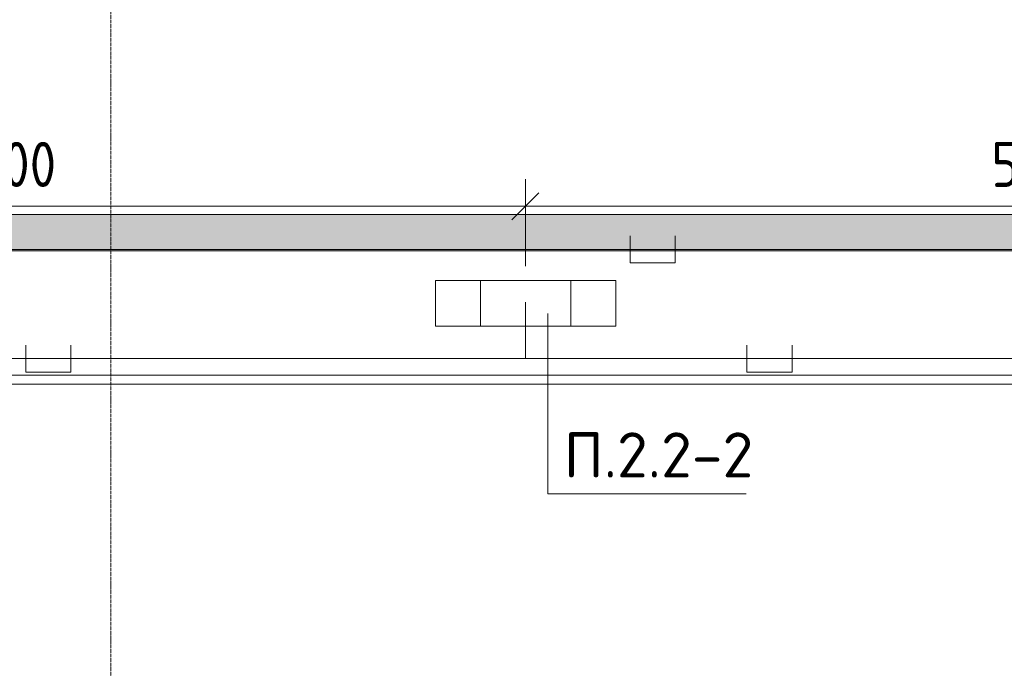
# Model space of a CAD drawing. Header units: millimetres. Extents: x -32229 to 288056, y -13689 to 125138.
# Tile 126 of 193: x 12830 to 18292, y 94576 to 98170. Entities that reach past the tile are written whole.
import ezdxf

# ---------------------------------------------------------------- set-up
doc = ezdxf.new("R2010")
doc.units = ezdxf.units.MM
doc.linetypes.add('ADSK_Линия сетки', pattern=[25, 20, -2.5, 0, -2.5])
for name, color, linetype, lineweight in [('A-ANNO-DIMS', 7, 'Continuous', 9), ('A-ANNO-DIMS-200', 7, 'Continuous', 9), ('A-ANNO-NOTE', 7, 'Continuous', 18), ('A-DETL-THIN', 7, 'Continuous', 9), ('A-FLOR', 7, 'Continuous', 18), ('A-GENM', 7, 'Continuous', 18), ('G-ANNO-TEXT', 7, 'Continuous', 9), ('M-EQPM', 7, 'Continuous', 18), ('S-GRID', 7, 'Continuous', 9)]:
    doc.layers.add(name, color=color, linetype=linetype, lineweight=lineweight)
doc.layers.add('A-DETL', color=7, linetype='Continuous', lineweight=9, true_color=0x00a600)
doc.styles.add('GOST Common_3', font='GOST_Common.ttf', dxfattribs={"width": 0.9, "height": 250})
doc.styles.add('ISOCPEUR', font='isocpeur.ttf', dxfattribs={"height": 250})
doc.dimstyles.new('ГОСТ_2_5_мм2', dxfattribs={"dimscale": 304.8, "dimtxt": 251.428749, "dimasz": 0.492126, "dimexe": 0.492126, "dimexo": 0.656168, "dimgap": 0.098425, "dimtad": 1, "dimdec": 0, "dimdsep": 46, "dimtxsty": 'GOST Common_3', "dimblk1": 'OBLIQUE', "dimblk2": 'OBLIQUE', "dimsah": 1, "dimcen": 0.09, "dimazin": 2, "dimtfac": 1, "dimtdec": 4, "dimtix": 1, "dimtmove": 0, "dimatfit": 3, "dimfxl": 1, "dimtvp": 1, "dimtolj": 1, "dimtzin": 0, "dimarcsym": 2})

# ---------------------------------------------------------------- blocks, each defined once
blk = doc.blocks.new('АР_Лоток - 200х100h_ЛВ1-7240422--02 ЭО')
at = {"layer": 'M-EQPM', "lineweight": 13, "true_color": 0xf3f3f3}
blk.add_hatch(color=7, dxfattribs=at).paths.add_polyline_path([(27367.4, -100), (42000, -100), (42000, 100), (0, 100), (0, -100), (16968.5, -100)])
blk = doc.blocks.new('АР-Заполнение деф_ шва - Д_ш_-4425338--02 ЭО')
at = {"layer": 'A-GENM', "color": 253, "lineweight": 13, "true_color": 0xaaaaaa}
for p, q in [((0, 25), (43650, 25)), ((0, -25), (43650, -25))]:
    blk.add_line(p, q, dxfattribs=at)
blk = doc.blocks.new('Наметкина 10_РД_АР_П_rvt-1--02 ЭО')
at = {"layer": 'A-FLOR', "color": 253, "lineweight": 13, "true_color": 0xaaaaaa}
for p, q in [((-19914.7, 97090), (22085.3, 97090)), ((22285.3, 96890), (-19914.7, 96890)), ((22685.3, 96200), (-19914.7, 96200)), ((-19914.7, 96150), (22735.3, 96150))]:
    blk.add_line(p, q, dxfattribs=at)
at = {"layer": 'A-GENM', "color": 253, "lineweight": 13, "true_color": 0xaaaaaa, "rotation": 180}
blk.add_blockref('АР-Заполнение деф_ шва - Д_ш_-4425338--02 ЭО', (22685.3, 96175), dxfattribs=at)
at = {"layer": 'M-EQPM', "color": 253, "lineweight": 13, "true_color": 0xaaaaaa}
blk.add_blockref('АР_Лоток - 200х100h_ЛВ1-7240422--02 ЭО', (-19914.7, 96990), dxfattribs=at)
blk = doc.blocks.new('DIMBLOCK134--02 ЭО')
at = {"layer": 'A-ANNO-DIMS-200'}
for p, q in [((9835, 96799.3), (9835, 97286.6)), ((15635.1, 96804.5), (15635.1, 97286.6)), ((9835, 97136.6), (9910, 97211.6)), ((15635.1, 97136.6), (15710.1, 97211.6)), ((9835, 97136.6), (9760, 97061.6)), ((9835, 97136.6), (15635.1, 97136.6)), ((9835, 97136.6), (9835, 96799.3)), ((15635.1, 97136.6), (15560.1, 97061.6)), ((15635.1, 97136.6), (15635.1, 96804.5))]:
    blk.add_line(p, q, dxfattribs=at)
at = {"layer": 'A-ANNO-DIMS-200', "color": 0, "insert": (12419.7, 97493.3), "char_height": 250, "width": 756.843, "attachment_point": 1, "line_spacing_factor": 1.022761, "style": 'GOST Common_3'}
blk.add_mtext('5800', dxfattribs=at)
blk = doc.blocks.new('_Oblique')
at = {"color": 0, "linetype": 'ByBlock', "lineweight": -2}
blk.add_line((-0.5, -0.5), (0.5, 0.5), dxfattribs=at)
blk = doc.blocks.new('DIMBLOCK135--02 ЭО')
at = {"layer": 'A-ANNO-DIMS-200'}
for p, q in [((15635.1, 96804.5), (15635.1, 97286.6)), ((21435.3, 97097.6), (21435.3, 97286.6)), ((15635.1, 97136.6), (15710.1, 97211.6)), ((21435.3, 97136.6), (21510.3, 97211.6)), ((15635.1, 97136.6), (15560.1, 97061.6)), ((15635.1, 97136.6), (21435.3, 97136.6)), ((15635.1, 97136.6), (15635.1, 96804.5)), ((21435.3, 97136.6), (21360.3, 97061.6)), ((21435.3, 97136.6), (21435.3, 97097.6))]:
    blk.add_line(p, q, dxfattribs=at)
at = {"layer": 'A-ANNO-DIMS-200', "color": 0, "insert": (18219.9, 97493.3), "char_height": 250, "width": 756.843, "attachment_point": 1, "line_spacing_factor": 1.022761, "style": 'GOST Common_3'}
blk.add_mtext('5800', dxfattribs=at)

msp = doc.modelspace()

# ---------------------------------------------------------------- linework, layer by layer
at = {"layer": 'A-ANNO-NOTE', "color": 5, "lineweight": 9, "true_color": 0x0000ff}
for p, q in [((15136.5, 96724.1), (16136.5, 96724.1)), ((15136.5, 96471.4), (15136.5, 96724.1)), ((15386.5, 96471.4), (15386.5, 96724.1)), ((15886.5, 96724.1), (15886.5, 96471.4)), ((16136.5, 96724.1), (16136.5, 96471.4)), ((16136.5, 96471.4), (15136.5, 96471.4))]:
    msp.add_line(p, q, dxfattribs=at)
at = {"layer": 'A-DETL', "color": 1, "true_color": 0xff0000}
for p, q in [((16216.4, 96972.6), (16216.4, 96822.6)), ((16466.4, 96822.6), (16466.4, 96972.6)), ((21890.3, 96897.6), (-20779.4, 96897.6)), ((16216.4, 96822.6), (16466.4, 96822.6))]:
    msp.add_line(p, q, dxfattribs=at)
at = {"layer": 'A-DETL', "color": 5, "true_color": 0x0000ff}
for p, q in [((15635.1, 96604.5), (15635.1, 96292.2)), ((12864, 96367.2), (12864, 96217.2)), ((13114, 96217.2), (13114, 96367.2)), ((16864, 96367.2), (16864, 96217.2)), ((17114, 96217.2), (17114, 96367.2)), ((27886.3, 96292.2), (-19310.2, 96292.2)), ((12864, 96217.2), (13114, 96217.2)), ((16864, 96217.2), (17114, 96217.2))]:
    msp.add_line(p, q, dxfattribs=at)
at = {"layer": 'A-DETL-THIN'}
for p, q in [((15760.2, 96542.7), (15760.2, 95542.7)), ((15760.2, 95542.7), (16860.2, 95542.7))]:
    msp.add_line(p, q, dxfattribs=at)
at = {"layer": 'S-GRID', "color": 253, "linetype": 'ADSK_Линия сетки', "true_color": 0xaaaaaa}
msp.add_line((13335.3, -12088.9), (13335.3, 125138.4), dxfattribs=at)

# ---------------------------------------------------------------- block references
at = {"lineweight": 5}
msp.add_blockref('Наметкина 10_РД_АР_П_rvt-1--02 ЭО', (0, 0), dxfattribs=at)

# ---------------------------------------------------------------- texts
at = {"layer": 'G-ANNO-TEXT', "insert": (15847.9, 95883.1), "char_height": 250, "width": 1068.58, "attachment_point": 1, "line_spacing_factor": 1.139951, "style": 'ISOCPEUR'}
msp.add_mtext('\\pt600,1200,1800,2400,3000,3600,4200,4800,5400,6000,6600,7200,7800,8400,9000,9600,10200,10800,11400,12000,12600,13200,13800,14400,15000,15600,16200,16800,17400,18000,18600,19200;П.2.2-2', dxfattribs=at)

# ---------------------------------------------------------------- dimensions: what is measured, and where the dimension line sits
at = {"layer": 'A-ANNO-DIMS'}
for base, p1, p2, override, picture, middle in [((15635.1, 97136.6), (9835, 96599.3), (15635.1, 96604.5), {"dimpost": '<>', "dimfxl": 5800.15015}, 'DIMBLOCK134--02 ЭО', (12735, 97291.6)), ((21435.3, 97136.6), (15635.1, 96604.5), (21435.3, 96897.6), {"dimpost": '<>', "dimfxl": 5807.607806}, 'DIMBLOCK135--02 ЭО', (18535.2, 97291.6))]:
    dim = msp.add_linear_dim(base=base, p1=p1, p2=p2, dimstyle='ГОСТ_2_5_мм2', override=override, dxfattribs=at)
    dim.commit()
    dim.dimension.update_dxf_attribs({"geometry": picture, "text_midpoint": middle})

doc.saveas('drawing.dxf')
